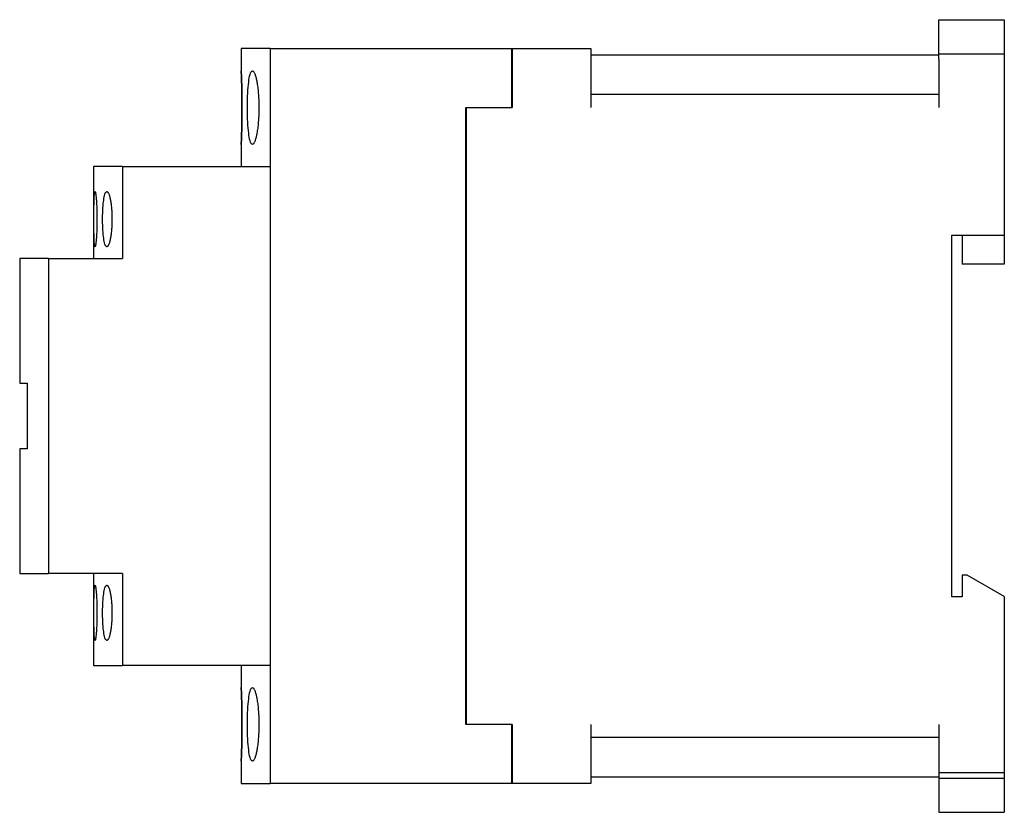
# Model space of a CAD drawing. Extents: x -3.75 to 0, y -1.51 to 1.51.
import ezdxf

# ---------------------------------------------------------------- set-up
doc = ezdxf.new("R2010")
doc.units = 0
doc.layers.get('0').update_dxf_attribs({"linetype": 'CONTINUOUS'})

msp = doc.modelspace()

# ---------------------------------------------------------------- linework, layer by layer
at = {"color": 7, "linetype": 'CONTINUOUS'}
for p, q in [((-0.25, 1.36), (-0.25, 1.51)), ((-0.25, 1.51), (0, 1.51)), ((0, 1.51), (0, 1.36)), ((-2.79625, 1.4), (-2.90625, 1.4)), ((-2.90625, 1.4), (-2.90625, 1.315)), ((-2.79625, 1.4), (-1.876, 1.4)), ((-2.79625, 1.4), (-2.79625, -1.4)), ((-1.876, 1.176), (-1.876, 1.4)), ((-1.875, 1.4), (-1.575, 1.4)), ((-1.875, 1.4), (-1.875, 1.175)), ((-1.575, 1.4), (-1.575, 1.175)), ((-0.25, 1.375), (-1.575, 1.375)), ((-0.25, 1.36), (-0.25, 1.175)), ((0, 1.36), (0, 0.6885)), ((-2.906229, 1.314467), (-2.90625, 1.315)), ((-2.90625, 1.315), (-2.906229, 1.314467)), ((-2.906165, 1.312823), (-2.906229, 1.314467)), ((-2.906229, 1.314467), (-2.906165, 1.312823)), ((-2.906059, 1.310033), (-2.906165, 1.312823)), ((-2.906165, 1.312823), (-2.906059, 1.310033)), ((-2.869215, 1.310092), (-2.867408, 1.31285)), ((-2.867408, 1.31285), (-2.865556, 1.314474)), ((-2.865556, 1.314474), (-2.863689, 1.315)), ((-2.863689, 1.315), (-2.862743, 1.31487)), ((-2.862743, 1.31487), (-2.861776, 1.314472)), ((-2.861776, 1.314472), (-2.860791, 1.313798)), ((-2.860791, 1.313798), (-2.859791, 1.312844)), ((-2.859791, 1.312844), (-2.858781, 1.311605)), ((-2.905913, 1.306103), (-2.906059, 1.310033)), ((-2.906059, 1.310033), (-2.905913, 1.306103)), ((-2.905732, 1.301072), (-2.905913, 1.306103)), ((-2.905913, 1.306103), (-2.905732, 1.301072)), ((-2.905523, 1.295008), (-2.905732, 1.301072)), ((-2.905732, 1.301072), (-2.905523, 1.295008)), ((-2.905295, 1.288017), (-2.905523, 1.295008)), ((-2.905523, 1.295008), (-2.905295, 1.288017)), ((-2.905058, 1.28024), (-2.905295, 1.288017)), ((-2.905295, 1.288017), (-2.905058, 1.28024)), ((-2.90482, 1.271833), (-2.905058, 1.28024)), ((-2.905058, 1.28024), (-2.90482, 1.271833)), ((-2.877926, 1.27208), (-2.876799, 1.280475)), ((-2.876799, 1.280475), (-2.875529, 1.288229)), ((-2.875529, 1.288229), (-2.874123, 1.295187)), ((-2.874123, 1.295187), (-2.872592, 1.30121)), ((-2.872592, 1.30121), (-2.87095, 1.3062)), ((-2.87095, 1.3062), (-2.869215, 1.310092)), ((-2.858781, 1.311605), (-2.857765, 1.310082)), ((-2.857765, 1.310082), (-2.856747, 1.308275)), ((-2.856747, 1.308275), (-2.855731, 1.306189)), ((-2.855731, 1.306189), (-2.85472, 1.30383)), ((-2.85472, 1.30383), (-2.853719, 1.301204)), ((-2.853719, 1.301204), (-2.852731, 1.298319)), ((-2.852731, 1.298319), (-2.851761, 1.295189)), ((-2.851761, 1.295189), (-2.850811, 1.291825)), ((-2.850811, 1.291825), (-2.849886, 1.288244)), ((-2.849886, 1.288244), (-2.848991, 1.284463)), ((-2.848991, 1.284463), (-2.848127, 1.280504)), ((-2.848127, 1.280504), (-2.8473, 1.276386)), ((-2.8473, 1.276386), (-2.846509, 1.272124)), ((-2.904581, 1.262588), (-2.90482, 1.271833)), ((-2.90482, 1.271833), (-2.904581, 1.262588)), ((-2.904347, 1.252457), (-2.904581, 1.262588)), ((-2.904581, 1.262588), (-2.904347, 1.252457)), ((-2.904128, 1.241564), (-2.904347, 1.252457)), ((-2.904347, 1.252457), (-2.904128, 1.241564)), ((-2.903932, 1.230053), (-2.904128, 1.241564)), ((-2.904128, 1.241564), (-2.903932, 1.230053)), ((-2.88133, 1.230277), (-2.880661, 1.241814)), ((-2.880661, 1.241814), (-2.879863, 1.252721)), ((-2.879863, 1.252721), (-2.878946, 1.262851)), ((-2.878946, 1.262851), (-2.877926, 1.27208)), ((-2.846509, 1.272124), (-2.845741, 1.26764)), ((-2.845741, 1.26764), (-2.844995, 1.262916)), ((-2.844995, 1.262916), (-2.844278, 1.257965)), ((-2.844278, 1.257965), (-2.843592, 1.252801)), ((-2.843592, 1.252801), (-2.842944, 1.247441)), ((-2.842944, 1.247441), (-2.842336, 1.241902)), ((-2.842336, 1.241902), (-2.841772, 1.236204)), ((-2.903767, 1.218076), (-2.903932, 1.230053)), ((-2.903932, 1.230053), (-2.903767, 1.218076)), ((-2.90364, 1.205794), (-2.903767, 1.218076)), ((-2.903767, 1.218076), (-2.90364, 1.205794)), ((-2.903555, 1.193392), (-2.90364, 1.205794)), ((-2.90364, 1.205794), (-2.903555, 1.193392)), ((-2.88252, 1.193477), (-2.882261, 1.205933)), ((-2.882261, 1.205933), (-2.881864, 1.218262)), ((-2.881864, 1.218262), (-2.88133, 1.230277)), ((-2.841772, 1.236204), (-2.841256, 1.230365)), ((-2.841256, 1.230365), (-2.84079, 1.224405)), ((-2.84079, 1.224405), (-2.840377, 1.218343)), ((-2.840377, 1.218343), (-2.840017, 1.2122)), ((-2.840017, 1.2122), (-2.839712, 1.205999)), ((-2.839712, 1.205999), (-2.839464, 1.199764)), ((-0.25, 1.225), (-1.575, 1.225)), ((-2.903513, 1.18107), (-2.903555, 1.193392)), ((-2.903555, 1.193392), (-2.903513, 1.18107)), ((-2.903555, 1.156608), (-2.903513, 1.16893)), ((-2.903513, 1.16893), (-2.903555, 1.156608)), ((-2.903513, 1.16893), (-2.903513, 1.18107)), ((-2.903513, 1.18107), (-2.903513, 1.16893)), ((-2.882646, 1.181098), (-2.88252, 1.193477)), ((-2.882646, 1.168902), (-2.882646, 1.181098)), ((-2.88252, 1.156523), (-2.882646, 1.168902)), ((-2.839464, 1.199764), (-2.839272, 1.193521)), ((-2.839272, 1.193521), (-2.839137, 1.187296)), ((-2.839137, 1.162704), (-2.839272, 1.156479)), ((-2.839137, 1.187296), (-2.839057, 1.181114)), ((-2.839057, 1.168886), (-2.839137, 1.162704)), ((-2.839057, 1.181114), (-2.839031, 1.175)), ((-2.839031, 1.175), (-2.839057, 1.168886)), ((-2.051, 1.176), (-1.876, 1.176)), ((-2.051, -1.176), (-2.051, 1.176)), ((-2.05, 1.175), (-1.875, 1.175)), ((-2.05, 1.175), (-2.05, -1.175)), ((-2.903932, 1.119947), (-2.903767, 1.131924)), ((-2.903767, 1.131924), (-2.903932, 1.119947)), ((-2.903767, 1.131924), (-2.90364, 1.144206)), ((-2.90364, 1.144206), (-2.903767, 1.131924)), ((-2.90364, 1.144206), (-2.903555, 1.156608)), ((-2.903555, 1.156608), (-2.90364, 1.144206)), ((-2.882261, 1.144067), (-2.88252, 1.156523)), ((-2.881864, 1.131738), (-2.882261, 1.144067)), ((-2.88133, 1.119723), (-2.881864, 1.131738)), ((-2.84079, 1.125595), (-2.841256, 1.119635)), ((-2.840377, 1.131657), (-2.84079, 1.125595)), ((-2.840017, 1.1378), (-2.840377, 1.131657)), ((-2.839712, 1.144001), (-2.840017, 1.1378)), ((-2.839464, 1.150236), (-2.839712, 1.144001)), ((-2.839272, 1.156479), (-2.839464, 1.150236)), ((-2.904581, 1.087412), (-2.904347, 1.097543)), ((-2.904347, 1.097543), (-2.904581, 1.087412)), ((-2.904347, 1.097543), (-2.904128, 1.108436)), ((-2.904128, 1.108436), (-2.904347, 1.097543)), ((-2.904128, 1.108436), (-2.903932, 1.119947)), ((-2.903932, 1.119947), (-2.904128, 1.108436)), ((-2.880661, 1.108186), (-2.88133, 1.119723)), ((-2.879863, 1.097279), (-2.880661, 1.108186)), ((-2.878946, 1.087149), (-2.879863, 1.097279)), ((-2.844278, 1.092035), (-2.844995, 1.087084)), ((-2.843592, 1.097199), (-2.844278, 1.092035)), ((-2.842944, 1.102559), (-2.843592, 1.097199)), ((-2.842336, 1.108098), (-2.842944, 1.102559)), ((-2.841772, 1.113796), (-2.842336, 1.108098)), ((-2.841256, 1.119635), (-2.841772, 1.113796)), ((-2.905732, 1.048928), (-2.905523, 1.054992)), ((-2.905523, 1.054992), (-2.905732, 1.048928)), ((-2.905523, 1.054992), (-2.905295, 1.061983)), ((-2.905295, 1.061983), (-2.905523, 1.054992)), ((-2.905295, 1.061983), (-2.905058, 1.06976)), ((-2.905058, 1.06976), (-2.905295, 1.061983)), ((-2.905058, 1.06976), (-2.90482, 1.078167)), ((-2.90482, 1.078167), (-2.905058, 1.06976)), ((-2.90482, 1.078167), (-2.904581, 1.087412)), ((-2.904581, 1.087412), (-2.90482, 1.078167)), ((-2.877926, 1.07792), (-2.878946, 1.087149)), ((-2.876799, 1.069525), (-2.877926, 1.07792)), ((-2.875529, 1.061771), (-2.876799, 1.069525)), ((-2.874123, 1.054813), (-2.875529, 1.061771)), ((-2.872592, 1.04879), (-2.874123, 1.054813)), ((-2.852731, 1.051681), (-2.853719, 1.048796)), ((-2.851761, 1.054811), (-2.852731, 1.051681)), ((-2.850811, 1.058175), (-2.851761, 1.054811)), ((-2.849886, 1.061756), (-2.850811, 1.058175)), ((-2.848991, 1.065537), (-2.849886, 1.061756)), ((-2.848127, 1.069496), (-2.848991, 1.065537)), ((-2.8473, 1.073614), (-2.848127, 1.069496)), ((-2.846509, 1.077876), (-2.8473, 1.073614)), ((-2.845741, 1.08236), (-2.846509, 1.077876)), ((-2.844995, 1.087084), (-2.845741, 1.08236)), ((-2.90625, 1.035), (-2.906229, 1.035533)), ((-2.906229, 1.035533), (-2.90625, 1.035)), ((-2.90625, 1.035), (-2.90625, 0.95)), ((-2.906229, 1.035533), (-2.906165, 1.037177)), ((-2.906165, 1.037177), (-2.906229, 1.035533)), ((-2.906165, 1.037177), (-2.906059, 1.039967)), ((-2.906059, 1.039967), (-2.906165, 1.037177)), ((-2.906059, 1.039967), (-2.905913, 1.043897)), ((-2.905913, 1.043897), (-2.906059, 1.039967)), ((-2.905913, 1.043897), (-2.905732, 1.048928)), ((-2.905732, 1.048928), (-2.905913, 1.043897)), ((-2.87095, 1.0438), (-2.872592, 1.04879)), ((-2.869215, 1.039908), (-2.87095, 1.0438)), ((-2.867408, 1.03715), (-2.869215, 1.039908)), ((-2.865556, 1.035526), (-2.867408, 1.03715)), ((-2.863689, 1.035), (-2.865556, 1.035526)), ((-2.862743, 1.03513), (-2.863689, 1.035)), ((-2.861776, 1.035528), (-2.862743, 1.03513)), ((-2.860791, 1.036202), (-2.861776, 1.035528)), ((-2.859791, 1.037156), (-2.860791, 1.036202)), ((-2.858781, 1.038395), (-2.859791, 1.037156)), ((-2.857765, 1.039918), (-2.858781, 1.038395)), ((-2.856747, 1.041725), (-2.857765, 1.039918)), ((-2.855731, 1.043811), (-2.856747, 1.041725)), ((-2.85472, 1.04617), (-2.855731, 1.043811)), ((-2.853719, 1.048796), (-2.85472, 1.04617)), ((-3.35875, 0.95), (-3.46875, 0.95)), ((-3.46875, 0.95), (-3.46875, 0.6)), ((-3.35875, 0.95), (-2.79625, 0.95)), ((-3.35875, 0.95), (-3.35875, 0.6)), ((-3.466592, 0.822647), (-3.466357, 0.828952)), ((-3.466357, 0.828952), (-3.466083, 0.834783)), ((-3.466083, 0.834783), (-3.465769, 0.840024)), ((-3.465769, 0.840024), (-3.465415, 0.844568)), ((-3.465415, 0.844568), (-3.465023, 0.848337)), ((-3.465023, 0.848337), (-3.464595, 0.851281)), ((-3.464595, 0.851281), (-3.464136, 0.85337)), ((-3.464136, 0.85337), (-3.463652, 0.854601)), ((-3.463652, 0.854601), (-3.463151, 0.855)), ((-3.463151, 0.855), (-3.462893, 0.854901)), ((-3.462893, 0.854901), (-3.462627, 0.8546)), ((-3.462627, 0.8546), (-3.462352, 0.854091)), ((-3.462352, 0.854091), (-3.46207, 0.853369)), ((-3.46207, 0.853369), (-3.461783, 0.852432)), ((-3.461783, 0.852432), (-3.461491, 0.851279)), ((-3.461491, 0.851279), (-3.461196, 0.849913)), ((-3.461196, 0.849913), (-3.460898, 0.848335)), ((-3.460898, 0.848335), (-3.4606, 0.846552)), ((-3.4606, 0.846552), (-3.460302, 0.844567)), ((-3.460302, 0.844567), (-3.460005, 0.842388)), ((-3.460005, 0.842388), (-3.459712, 0.840025)), ((-3.459712, 0.840025), (-3.459424, 0.837486)), ((-3.459424, 0.837486), (-3.459141, 0.834786)), ((-3.459141, 0.834786), (-3.458866, 0.831938)), ((-3.458866, 0.831938), (-3.458599, 0.828958)), ((-3.458599, 0.828958), (-3.458342, 0.825862)), ((-3.458342, 0.825862), (-3.458095, 0.822656)), ((-3.430082, 0.822852), (-3.429095, 0.829144)), ((-3.429095, 0.829144), (-3.427992, 0.834955)), ((-3.427992, 0.834955), (-3.426779, 0.840167)), ((-3.426779, 0.840167), (-3.42547, 0.844677)), ((-3.42547, 0.844677), (-3.424077, 0.848413)), ((-3.424077, 0.848413), (-3.422617, 0.851326)), ((-3.422617, 0.851326), (-3.421109, 0.853391)), ((-3.421109, 0.853391), (-3.419575, 0.854606)), ((-3.419575, 0.854606), (-3.418041, 0.855)), ((-3.418041, 0.855), (-3.417267, 0.854902)), ((-3.417267, 0.854902), (-3.416479, 0.854605)), ((-3.416479, 0.854605), (-3.415679, 0.854101)), ((-3.415679, 0.854101), (-3.41487, 0.853387)), ((-3.41487, 0.853387), (-3.414056, 0.85246)), ((-3.414056, 0.85246), (-3.413239, 0.85132)), ((-3.413239, 0.85132), (-3.412422, 0.849968)), ((-3.412422, 0.849968), (-3.41161, 0.848406)), ((-3.41161, 0.848406), (-3.410804, 0.84664)), ((-3.410804, 0.84664), (-3.410008, 0.844673)), ((-3.410008, 0.844673), (-3.409225, 0.842513)), ((-3.409225, 0.842513), (-3.408457, 0.840168)), ((-3.408457, 0.840168), (-3.407708, 0.837647)), ((-3.407708, 0.837647), (-3.40698, 0.834964)), ((-3.40698, 0.834964), (-3.406277, 0.83213)), ((-3.406277, 0.83213), (-3.4056, 0.829162)), ((-3.4056, 0.829162), (-3.404952, 0.826075)), ((-3.404952, 0.826075), (-3.404335, 0.822879)), ((-3.467348, 0.78232), (-3.467252, 0.791306)), ((-3.467252, 0.791306), (-3.467129, 0.799942)), ((-3.467129, 0.799942), (-3.466978, 0.808114)), ((-3.466978, 0.808114), (-3.466799, 0.815713)), ((-3.466799, 0.815713), (-3.466592, 0.822647)), ((-3.458095, 0.822656), (-3.457854, 0.819279)), ((-3.457854, 0.819279), (-3.45762, 0.815726)), ((-3.45762, 0.815726), (-3.457393, 0.812006)), ((-3.457393, 0.812006), (-3.457176, 0.80813)), ((-3.457176, 0.80813), (-3.45697, 0.80411)), ((-3.45697, 0.80411), (-3.456776, 0.79996)), ((-3.456776, 0.79996), (-3.456596, 0.795693)), ((-3.456596, 0.795693), (-3.456431, 0.791324)), ((-3.456431, 0.791324), (-3.456282, 0.786867)), ((-3.433591, 0.782484), (-3.433109, 0.791502)), ((-3.433109, 0.791502), (-3.432508, 0.800158)), ((-3.432508, 0.800158), (-3.431795, 0.80834)), ((-3.431795, 0.80834), (-3.430982, 0.815935)), ((-3.430982, 0.815935), (-3.430082, 0.822852)), ((-3.404335, 0.822879), (-3.403736, 0.819517)), ((-3.403736, 0.819517), (-3.403156, 0.815975)), ((-3.403156, 0.815975), (-3.402599, 0.812262)), ((-3.402599, 0.812262), (-3.402067, 0.808389)), ((-3.402067, 0.808389), (-3.401564, 0.804368)), ((-3.401564, 0.804368), (-3.401094, 0.800213)), ((-3.401094, 0.800213), (-3.400659, 0.795937)), ((-3.400659, 0.795937), (-3.40026, 0.791556)), ((-3.40026, 0.791556), (-3.399901, 0.787083)), ((-3.467485, 0.754554), (-3.467463, 0.7638)), ((-3.467485, 0.745446), (-3.467485, 0.754554)), ((-3.467463, 0.7638), (-3.467418, 0.773105)), ((-3.467418, 0.773105), (-3.467348, 0.78232)), ((-3.456282, 0.786867), (-3.456149, 0.782336)), ((-3.456149, 0.782336), (-3.456033, 0.777748)), ((-3.456033, 0.777748), (-3.455935, 0.773118)), ((-3.455935, 0.773118), (-3.455855, 0.768465)), ((-3.455855, 0.768465), (-3.455794, 0.763808)), ((-3.455794, 0.763808), (-3.45575, 0.759166)), ((-3.45575, 0.759166), (-3.455724, 0.754557)), ((-3.455724, 0.754557), (-3.455716, 0.75)), ((-3.455716, 0.75), (-3.455724, 0.745443)), ((-3.434301, 0.75458), (-3.434186, 0.763876)), ((-3.434301, 0.74542), (-3.434301, 0.75458)), ((-3.434186, 0.763876), (-3.43395, 0.773228)), ((-3.43395, 0.773228), (-3.433591, 0.782484)), ((-3.399901, 0.787083), (-3.399582, 0.782534)), ((-3.399582, 0.782534), (-3.399305, 0.777923)), ((-3.399305, 0.777923), (-3.399071, 0.773269)), ((-3.399071, 0.773269), (-3.39888, 0.768589)), ((-3.39888, 0.768589), (-3.398733, 0.763903)), ((-3.398733, 0.763903), (-3.398628, 0.75923)), ((-3.398628, 0.75923), (-3.398567, 0.75459)), ((-3.398567, 0.75459), (-3.398547, 0.75)), ((-3.398547, 0.75), (-3.398567, 0.74541)), ((-3.467463, 0.7362), (-3.467485, 0.745446)), ((-3.467418, 0.726895), (-3.467463, 0.7362)), ((-3.467348, 0.71768), (-3.467418, 0.726895)), ((-3.467252, 0.708694), (-3.467348, 0.71768)), ((-3.456282, 0.713133), (-3.456431, 0.708676)), ((-3.456149, 0.717664), (-3.456282, 0.713133)), ((-3.456033, 0.722252), (-3.456149, 0.717664)), ((-3.455935, 0.726882), (-3.456033, 0.722252)), ((-3.455855, 0.731535), (-3.455935, 0.726882)), ((-3.455794, 0.736192), (-3.455855, 0.731535)), ((-3.45575, 0.740834), (-3.455794, 0.736192)), ((-3.455724, 0.745443), (-3.45575, 0.740834)), ((-3.434186, 0.736124), (-3.434301, 0.74542)), ((-3.43395, 0.726772), (-3.434186, 0.736124)), ((-3.433591, 0.717516), (-3.43395, 0.726772)), ((-3.433109, 0.708498), (-3.433591, 0.717516)), ((-3.399901, 0.712917), (-3.40026, 0.708444)), ((-3.399582, 0.717466), (-3.399901, 0.712917)), ((-3.399305, 0.722077), (-3.399582, 0.717466)), ((-3.399071, 0.726731), (-3.399305, 0.722077)), ((-3.39888, 0.731411), (-3.399071, 0.726731)), ((-3.398733, 0.736097), (-3.39888, 0.731411)), ((-3.398628, 0.74077), (-3.398733, 0.736097)), ((-3.398567, 0.74541), (-3.398628, 0.74077)), ((-3.467129, 0.700058), (-3.467252, 0.708694)), ((-3.466978, 0.691886), (-3.467129, 0.700058)), ((-3.466799, 0.684287), (-3.466978, 0.691886)), ((-3.466592, 0.677353), (-3.466799, 0.684287)), ((-3.466357, 0.671048), (-3.466592, 0.677353)), ((-3.458095, 0.677344), (-3.458342, 0.674138)), ((-3.457854, 0.680721), (-3.458095, 0.677344)), ((-3.45762, 0.684274), (-3.457854, 0.680721)), ((-3.457393, 0.687994), (-3.45762, 0.684274)), ((-3.457176, 0.69187), (-3.457393, 0.687994)), ((-3.45697, 0.69589), (-3.457176, 0.69187)), ((-3.456776, 0.70004), (-3.45697, 0.69589)), ((-3.456596, 0.704307), (-3.456776, 0.70004)), ((-3.456431, 0.708676), (-3.456596, 0.704307)), ((-3.432508, 0.699842), (-3.433109, 0.708498)), ((-3.431795, 0.69166), (-3.432508, 0.699842)), ((-3.430982, 0.684065), (-3.431795, 0.69166)), ((-3.430082, 0.677148), (-3.430982, 0.684065)), ((-3.429095, 0.670856), (-3.430082, 0.677148)), ((-3.404335, 0.677121), (-3.404952, 0.673925)), ((-3.403736, 0.680483), (-3.404335, 0.677121)), ((-3.403156, 0.684025), (-3.403736, 0.680483)), ((-3.402599, 0.687738), (-3.403156, 0.684025)), ((-3.402067, 0.691611), (-3.402599, 0.687738)), ((-3.401564, 0.695632), (-3.402067, 0.691611)), ((-3.401094, 0.699787), (-3.401564, 0.695632)), ((-3.400659, 0.704063), (-3.401094, 0.699787)), ((-3.40026, 0.708444), (-3.400659, 0.704063)), ((-0.2, -0.6885), (-0.2, 0.6885)), ((-0.2, 0.6885), (0, 0.6885)), ((-0.161, 0.6885), (-0.161, 0.5785)), ((0, 0.6885), (0, 0.5785)), ((-3.466083, 0.665217), (-3.466357, 0.671048)), ((-3.465769, 0.659976), (-3.466083, 0.665217)), ((-3.465415, 0.655432), (-3.465769, 0.659976)), ((-3.465023, 0.651663), (-3.465415, 0.655432)), ((-3.464595, 0.648719), (-3.465023, 0.651663)), ((-3.464136, 0.64663), (-3.464595, 0.648719)), ((-3.463652, 0.645399), (-3.464136, 0.64663)), ((-3.463151, 0.645), (-3.463652, 0.645399)), ((-3.462893, 0.645099), (-3.463151, 0.645)), ((-3.462627, 0.6454), (-3.462893, 0.645099)), ((-3.462352, 0.645909), (-3.462627, 0.6454)), ((-3.46207, 0.646631), (-3.462352, 0.645909)), ((-3.461783, 0.647568), (-3.46207, 0.646631)), ((-3.461491, 0.648721), (-3.461783, 0.647568)), ((-3.461196, 0.650087), (-3.461491, 0.648721)), ((-3.460898, 0.651665), (-3.461196, 0.650087)), ((-3.4606, 0.653448), (-3.460898, 0.651665)), ((-3.460302, 0.655433), (-3.4606, 0.653448)), ((-3.460005, 0.657612), (-3.460302, 0.655433)), ((-3.459712, 0.659975), (-3.460005, 0.657612)), ((-3.459424, 0.662514), (-3.459712, 0.659975)), ((-3.459141, 0.665214), (-3.459424, 0.662514)), ((-3.458866, 0.668062), (-3.459141, 0.665214)), ((-3.458599, 0.671042), (-3.458866, 0.668062)), ((-3.458342, 0.674138), (-3.458599, 0.671042)), ((-3.427992, 0.665045), (-3.429095, 0.670856)), ((-3.426779, 0.659833), (-3.427992, 0.665045)), ((-3.42547, 0.655323), (-3.426779, 0.659833)), ((-3.424077, 0.651587), (-3.42547, 0.655323)), ((-3.422617, 0.648674), (-3.424077, 0.651587)), ((-3.421109, 0.646609), (-3.422617, 0.648674)), ((-3.419575, 0.645394), (-3.421109, 0.646609)), ((-3.418041, 0.645), (-3.419575, 0.645394)), ((-3.417267, 0.645098), (-3.418041, 0.645)), ((-3.416479, 0.645395), (-3.417267, 0.645098)), ((-3.415679, 0.645899), (-3.416479, 0.645395)), ((-3.41487, 0.646613), (-3.415679, 0.645899)), ((-3.414056, 0.64754), (-3.41487, 0.646613)), ((-3.413239, 0.64868), (-3.414056, 0.64754)), ((-3.412422, 0.650032), (-3.413239, 0.64868)), ((-3.41161, 0.651594), (-3.412422, 0.650032)), ((-3.410804, 0.65336), (-3.41161, 0.651594)), ((-3.410008, 0.655327), (-3.410804, 0.65336)), ((-3.409225, 0.657487), (-3.410008, 0.655327)), ((-3.408457, 0.659832), (-3.409225, 0.657487)), ((-3.407708, 0.662353), (-3.408457, 0.659832)), ((-3.40698, 0.665036), (-3.407708, 0.662353)), ((-3.406277, 0.66787), (-3.40698, 0.665036)), ((-3.4056, 0.670838), (-3.406277, 0.66787)), ((-3.404952, 0.673925), (-3.4056, 0.670838)), ((-3.64, 0.6), (-3.75, 0.6)), ((-3.75, 0.6), (-3.75, 0.125)), ((-3.64, 0.6), (-3.64, -0.6)), ((-3.64, 0.6), (-3.35875, 0.6)), ((0, 0.5785), (-0.161, 0.5785)), ((-3.75, 0.125), (-3.721565, 0.125)), ((-3.721565, 0.125), (-3.721565, -0.125)), ((-3.721565, -0.125), (-3.75, -0.125)), ((-3.75, -0.125), (-3.75, -0.6)), ((-3.75, -0.6), (-3.64, -0.6)), ((-3.35875, -0.6), (-3.64, -0.6)), ((-3.46875, -0.6), (-3.46875, -0.95)), ((-3.35875, -0.6), (-3.35875, -0.95)), ((-0.1415, -0.60588), (-0.161, -0.60588)), ((-0.161, -0.60588), (-0.161, -0.6885)), ((0, -0.687575), (-0.1415, -0.60588)), ((-3.466592, -0.677353), (-3.466357, -0.671048)), ((-3.466357, -0.671048), (-3.466083, -0.665217)), ((-3.466083, -0.665217), (-3.465769, -0.659976)), ((-3.465769, -0.659976), (-3.465415, -0.655432)), ((-3.465415, -0.655432), (-3.465023, -0.651663)), ((-3.465023, -0.651663), (-3.464595, -0.648719)), ((-3.464595, -0.648719), (-3.464136, -0.64663)), ((-3.464136, -0.64663), (-3.463652, -0.645399)), ((-3.463652, -0.645399), (-3.463151, -0.645)), ((-3.463151, -0.645), (-3.462893, -0.645099)), ((-3.462893, -0.645099), (-3.462627, -0.6454)), ((-3.462627, -0.6454), (-3.462352, -0.645909)), ((-3.462352, -0.645909), (-3.46207, -0.646631)), ((-3.46207, -0.646631), (-3.461783, -0.647568)), ((-3.461783, -0.647568), (-3.461491, -0.648721)), ((-3.461491, -0.648721), (-3.461196, -0.650087)), ((-3.461196, -0.650087), (-3.460898, -0.651665)), ((-3.460898, -0.651665), (-3.4606, -0.653448)), ((-3.4606, -0.653448), (-3.460302, -0.655433)), ((-3.460302, -0.655433), (-3.460005, -0.657612)), ((-3.460005, -0.657612), (-3.459712, -0.659975)), ((-3.459712, -0.659975), (-3.459424, -0.662514)), ((-3.459424, -0.662514), (-3.459141, -0.665214)), ((-3.459141, -0.665214), (-3.458866, -0.668062)), ((-3.458866, -0.668062), (-3.458599, -0.671042)), ((-3.458599, -0.671042), (-3.458342, -0.674138)), ((-3.458342, -0.674138), (-3.458095, -0.677344)), ((-3.430082, -0.677148), (-3.429095, -0.670856)), ((-3.429095, -0.670856), (-3.427992, -0.665045)), ((-3.427992, -0.665045), (-3.426779, -0.659833)), ((-3.426779, -0.659833), (-3.42547, -0.655323)), ((-3.42547, -0.655323), (-3.424077, -0.651587)), ((-3.424077, -0.651587), (-3.422617, -0.648674)), ((-3.422617, -0.648674), (-3.421109, -0.646609)), ((-3.421109, -0.646609), (-3.419575, -0.645394)), ((-3.419575, -0.645394), (-3.418041, -0.645)), ((-3.418041, -0.645), (-3.417267, -0.645098)), ((-3.417267, -0.645098), (-3.416479, -0.645395)), ((-3.416479, -0.645395), (-3.415679, -0.645899)), ((-3.415679, -0.645899), (-3.41487, -0.646613)), ((-3.41487, -0.646613), (-3.414056, -0.64754)), ((-3.414056, -0.64754), (-3.413239, -0.64868)), ((-3.413239, -0.64868), (-3.412422, -0.650032)), ((-3.412422, -0.650032), (-3.41161, -0.651594)), ((-3.41161, -0.651594), (-3.410804, -0.65336)), ((-3.410804, -0.65336), (-3.410008, -0.655327)), ((-3.410008, -0.655327), (-3.409225, -0.657487)), ((-3.409225, -0.657487), (-3.408457, -0.659832)), ((-3.408457, -0.659832), (-3.407708, -0.662353)), ((-3.407708, -0.662353), (-3.40698, -0.665036)), ((-3.40698, -0.665036), (-3.406277, -0.66787)), ((-3.406277, -0.66787), (-3.4056, -0.670838)), ((-3.4056, -0.670838), (-3.404952, -0.673925)), ((-3.404952, -0.673925), (-3.404335, -0.677121)), ((-3.467348, -0.71768), (-3.467252, -0.708694)), ((-3.467252, -0.708694), (-3.467129, -0.700058)), ((-3.467129, -0.700058), (-3.466978, -0.691886)), ((-3.466978, -0.691886), (-3.466799, -0.684287)), ((-3.466799, -0.684287), (-3.466592, -0.677353)), ((-3.458095, -0.677344), (-3.457854, -0.680721)), ((-3.457854, -0.680721), (-3.45762, -0.684274)), ((-3.45762, -0.684274), (-3.457393, -0.687994)), ((-3.457393, -0.687994), (-3.457176, -0.69187)), ((-3.457176, -0.69187), (-3.45697, -0.69589)), ((-3.45697, -0.69589), (-3.456776, -0.70004)), ((-3.456776, -0.70004), (-3.456596, -0.704307)), ((-3.456596, -0.704307), (-3.456431, -0.708676)), ((-3.456431, -0.708676), (-3.456282, -0.713133)), ((-3.433591, -0.717516), (-3.433109, -0.708498)), ((-3.433109, -0.708498), (-3.432508, -0.699842)), ((-3.432508, -0.699842), (-3.431795, -0.69166)), ((-3.431795, -0.69166), (-3.430982, -0.684065)), ((-3.430982, -0.684065), (-3.430082, -0.677148)), ((-3.404335, -0.677121), (-3.403736, -0.680483)), ((-3.403736, -0.680483), (-3.403156, -0.684025)), ((-3.403156, -0.684025), (-3.402599, -0.687738)), ((-3.402599, -0.687738), (-3.402067, -0.691611)), ((-3.402067, -0.691611), (-3.401564, -0.695632)), ((-3.401564, -0.695632), (-3.401094, -0.699787)), ((-3.401094, -0.699787), (-3.400659, -0.704063)), ((-3.400659, -0.704063), (-3.40026, -0.708444)), ((-3.40026, -0.708444), (-3.399901, -0.712917)), ((-0.161, -0.6885), (-0.2, -0.6885)), ((0, -0.687575), (0, -1.36)), ((-3.467485, -0.745446), (-3.467463, -0.7362)), ((-3.467485, -0.754554), (-3.467485, -0.745446)), ((-3.467463, -0.7362), (-3.467418, -0.726895)), ((-3.467418, -0.726895), (-3.467348, -0.71768)), ((-3.456282, -0.713133), (-3.456149, -0.717664)), ((-3.456149, -0.717664), (-3.456033, -0.722252)), ((-3.456033, -0.722252), (-3.455935, -0.726882)), ((-3.455935, -0.726882), (-3.455855, -0.731535)), ((-3.455855, -0.731535), (-3.455794, -0.736192)), ((-3.455794, -0.736192), (-3.45575, -0.740834)), ((-3.45575, -0.740834), (-3.455724, -0.745443)), ((-3.455724, -0.745443), (-3.455716, -0.75)), ((-3.455716, -0.75), (-3.455724, -0.754557)), ((-3.434301, -0.74542), (-3.434186, -0.736124)), ((-3.434301, -0.75458), (-3.434301, -0.74542)), ((-3.434186, -0.736124), (-3.43395, -0.726772)), ((-3.43395, -0.726772), (-3.433591, -0.717516)), ((-3.399901, -0.712917), (-3.399582, -0.717466)), ((-3.399582, -0.717466), (-3.399305, -0.722077)), ((-3.399305, -0.722077), (-3.399071, -0.726731)), ((-3.399071, -0.726731), (-3.39888, -0.731411)), ((-3.39888, -0.731411), (-3.398733, -0.736097)), ((-3.398733, -0.736097), (-3.398628, -0.74077)), ((-3.398628, -0.74077), (-3.398567, -0.74541)), ((-3.398567, -0.74541), (-3.398547, -0.75)), ((-3.398547, -0.75), (-3.398567, -0.75459)), ((-3.467463, -0.7638), (-3.467485, -0.754554)), ((-3.467418, -0.773105), (-3.467463, -0.7638)), ((-3.467348, -0.78232), (-3.467418, -0.773105)), ((-3.467252, -0.791306), (-3.467348, -0.78232)), ((-3.456282, -0.786867), (-3.456431, -0.791324)), ((-3.456149, -0.782336), (-3.456282, -0.786867)), ((-3.456033, -0.777748), (-3.456149, -0.782336)), ((-3.455935, -0.773118), (-3.456033, -0.777748)), ((-3.455855, -0.768465), (-3.455935, -0.773118)), ((-3.455794, -0.763808), (-3.455855, -0.768465)), ((-3.45575, -0.759166), (-3.455794, -0.763808)), ((-3.455724, -0.754557), (-3.45575, -0.759166)), ((-3.434186, -0.763876), (-3.434301, -0.75458)), ((-3.43395, -0.773228), (-3.434186, -0.763876)), ((-3.433591, -0.782484), (-3.43395, -0.773228)), ((-3.433109, -0.791502), (-3.433591, -0.782484)), ((-3.399901, -0.787083), (-3.40026, -0.791556)), ((-3.399582, -0.782534), (-3.399901, -0.787083)), ((-3.399305, -0.777923), (-3.399582, -0.782534)), ((-3.399071, -0.773269), (-3.399305, -0.777923)), ((-3.39888, -0.768589), (-3.399071, -0.773269)), ((-3.398733, -0.763903), (-3.39888, -0.768589)), ((-3.398628, -0.75923), (-3.398733, -0.763903)), ((-3.398567, -0.75459), (-3.398628, -0.75923)), ((-3.467129, -0.799942), (-3.467252, -0.791306)), ((-3.466978, -0.808114), (-3.467129, -0.799942)), ((-3.466799, -0.815713), (-3.466978, -0.808114)), ((-3.466592, -0.822647), (-3.466799, -0.815713)), ((-3.466357, -0.828952), (-3.466592, -0.822647)), ((-3.458095, -0.822656), (-3.458342, -0.825862)), ((-3.457854, -0.819279), (-3.458095, -0.822656)), ((-3.45762, -0.815726), (-3.457854, -0.819279)), ((-3.457393, -0.812006), (-3.45762, -0.815726)), ((-3.457176, -0.80813), (-3.457393, -0.812006)), ((-3.45697, -0.80411), (-3.457176, -0.80813)), ((-3.456776, -0.79996), (-3.45697, -0.80411)), ((-3.456596, -0.795693), (-3.456776, -0.79996)), ((-3.456431, -0.791324), (-3.456596, -0.795693)), ((-3.432508, -0.800158), (-3.433109, -0.791502)), ((-3.431795, -0.80834), (-3.432508, -0.800158)), ((-3.430982, -0.815935), (-3.431795, -0.80834)), ((-3.430082, -0.822852), (-3.430982, -0.815935)), ((-3.429095, -0.829144), (-3.430082, -0.822852)), ((-3.404335, -0.822879), (-3.404952, -0.826075)), ((-3.403736, -0.819517), (-3.404335, -0.822879)), ((-3.403156, -0.815975), (-3.403736, -0.819517)), ((-3.402599, -0.812262), (-3.403156, -0.815975)), ((-3.402067, -0.808389), (-3.402599, -0.812262)), ((-3.401564, -0.804368), (-3.402067, -0.808389)), ((-3.401094, -0.800213), (-3.401564, -0.804368)), ((-3.400659, -0.795937), (-3.401094, -0.800213)), ((-3.40026, -0.791556), (-3.400659, -0.795937)), ((-3.466083, -0.834783), (-3.466357, -0.828952)), ((-3.465769, -0.840024), (-3.466083, -0.834783)), ((-3.465415, -0.844568), (-3.465769, -0.840024)), ((-3.465023, -0.848337), (-3.465415, -0.844568)), ((-3.464595, -0.851281), (-3.465023, -0.848337)), ((-3.464136, -0.85337), (-3.464595, -0.851281)), ((-3.463652, -0.854601), (-3.464136, -0.85337)), ((-3.463151, -0.855), (-3.463652, -0.854601)), ((-3.462893, -0.854901), (-3.463151, -0.855)), ((-3.462627, -0.8546), (-3.462893, -0.854901)), ((-3.462352, -0.854091), (-3.462627, -0.8546)), ((-3.46207, -0.853369), (-3.462352, -0.854091)), ((-3.461783, -0.852432), (-3.46207, -0.853369)), ((-3.461491, -0.851279), (-3.461783, -0.852432)), ((-3.461196, -0.849913), (-3.461491, -0.851279)), ((-3.460898, -0.848335), (-3.461196, -0.849913)), ((-3.4606, -0.846552), (-3.460898, -0.848335)), ((-3.460302, -0.844567), (-3.4606, -0.846552)), ((-3.460005, -0.842388), (-3.460302, -0.844567)), ((-3.459712, -0.840025), (-3.460005, -0.842388)), ((-3.459424, -0.837486), (-3.459712, -0.840025)), ((-3.459141, -0.834786), (-3.459424, -0.837486)), ((-3.458866, -0.831938), (-3.459141, -0.834786)), ((-3.458599, -0.828958), (-3.458866, -0.831938)), ((-3.458342, -0.825862), (-3.458599, -0.828958)), ((-3.427992, -0.834955), (-3.429095, -0.829144)), ((-3.426779, -0.840167), (-3.427992, -0.834955)), ((-3.42547, -0.844677), (-3.426779, -0.840167)), ((-3.424077, -0.848413), (-3.42547, -0.844677)), ((-3.422617, -0.851326), (-3.424077, -0.848413)), ((-3.421109, -0.853391), (-3.422617, -0.851326)), ((-3.419575, -0.854606), (-3.421109, -0.853391)), ((-3.418041, -0.855), (-3.419575, -0.854606)), ((-3.417267, -0.854902), (-3.418041, -0.855)), ((-3.416479, -0.854605), (-3.417267, -0.854902)), ((-3.415679, -0.854101), (-3.416479, -0.854605)), ((-3.41487, -0.853387), (-3.415679, -0.854101)), ((-3.414056, -0.85246), (-3.41487, -0.853387)), ((-3.413239, -0.85132), (-3.414056, -0.85246)), ((-3.412422, -0.849968), (-3.413239, -0.85132)), ((-3.41161, -0.848406), (-3.412422, -0.849968)), ((-3.410804, -0.84664), (-3.41161, -0.848406)), ((-3.410008, -0.844673), (-3.410804, -0.84664)), ((-3.409225, -0.842513), (-3.410008, -0.844673)), ((-3.408457, -0.840168), (-3.409225, -0.842513)), ((-3.407708, -0.837647), (-3.408457, -0.840168)), ((-3.40698, -0.834964), (-3.407708, -0.837647)), ((-3.406277, -0.83213), (-3.40698, -0.834964)), ((-3.4056, -0.829162), (-3.406277, -0.83213)), ((-3.404952, -0.826075), (-3.4056, -0.829162)), ((-3.46875, -0.95), (-3.35875, -0.95)), ((-2.79625, -0.95), (-3.35875, -0.95)), ((-2.90625, -0.95), (-2.90625, -1.035)), ((-2.906229, -1.035533), (-2.90625, -1.035)), ((-2.90625, -1.035), (-2.906229, -1.035533)), ((-2.906165, -1.037177), (-2.906229, -1.035533)), ((-2.906229, -1.035533), (-2.906165, -1.037177)), ((-2.906059, -1.039967), (-2.906165, -1.037177)), ((-2.906165, -1.037177), (-2.906059, -1.039967)), ((-2.905913, -1.043897), (-2.906059, -1.039967)), ((-2.906059, -1.039967), (-2.905913, -1.043897)), ((-2.905732, -1.048928), (-2.905913, -1.043897)), ((-2.905913, -1.043897), (-2.905732, -1.048928)), ((-2.905523, -1.054992), (-2.905732, -1.048928)), ((-2.905732, -1.048928), (-2.905523, -1.054992)), ((-2.874123, -1.054813), (-2.872592, -1.04879)), ((-2.872592, -1.04879), (-2.87095, -1.0438)), ((-2.87095, -1.0438), (-2.869215, -1.039908)), ((-2.869215, -1.039908), (-2.867408, -1.03715)), ((-2.867408, -1.03715), (-2.865556, -1.035526)), ((-2.865556, -1.035526), (-2.863689, -1.035)), ((-2.863689, -1.035), (-2.862743, -1.03513)), ((-2.862743, -1.03513), (-2.861776, -1.035528)), ((-2.861776, -1.035528), (-2.860791, -1.036202)), ((-2.860791, -1.036202), (-2.859791, -1.037156)), ((-2.859791, -1.037156), (-2.858781, -1.038395)), ((-2.858781, -1.038395), (-2.857765, -1.039918)), ((-2.857765, -1.039918), (-2.856747, -1.041725)), ((-2.856747, -1.041725), (-2.855731, -1.043811)), ((-2.855731, -1.043811), (-2.85472, -1.04617)), ((-2.85472, -1.04617), (-2.853719, -1.048796)), ((-2.853719, -1.048796), (-2.852731, -1.051681)), ((-2.905295, -1.061983), (-2.905523, -1.054992)), ((-2.905523, -1.054992), (-2.905295, -1.061983)), ((-2.905058, -1.06976), (-2.905295, -1.061983)), ((-2.905295, -1.061983), (-2.905058, -1.06976)), ((-2.90482, -1.078167), (-2.905058, -1.06976)), ((-2.905058, -1.06976), (-2.90482, -1.078167)), ((-2.904581, -1.087412), (-2.90482, -1.078167)), ((-2.90482, -1.078167), (-2.904581, -1.087412)), ((-2.904347, -1.097543), (-2.904581, -1.087412)), ((-2.904581, -1.087412), (-2.904347, -1.097543)), ((-2.879863, -1.097279), (-2.878946, -1.087149)), ((-2.878946, -1.087149), (-2.877926, -1.07792)), ((-2.877926, -1.07792), (-2.876799, -1.069525)), ((-2.876799, -1.069525), (-2.875529, -1.061771)), ((-2.875529, -1.061771), (-2.874123, -1.054813)), ((-2.852731, -1.051681), (-2.851761, -1.054811)), ((-2.851761, -1.054811), (-2.850811, -1.058175)), ((-2.850811, -1.058175), (-2.849886, -1.061756)), ((-2.849886, -1.061756), (-2.848991, -1.065537)), ((-2.848991, -1.065537), (-2.848127, -1.069496)), ((-2.848127, -1.069496), (-2.8473, -1.073614)), ((-2.8473, -1.073614), (-2.846509, -1.077876)), ((-2.846509, -1.077876), (-2.845741, -1.08236)), ((-2.845741, -1.08236), (-2.844995, -1.087084)), ((-2.844995, -1.087084), (-2.844278, -1.092035)), ((-2.904128, -1.108436), (-2.904347, -1.097543)), ((-2.904347, -1.097543), (-2.904128, -1.108436)), ((-2.903932, -1.119947), (-2.904128, -1.108436)), ((-2.904128, -1.108436), (-2.903932, -1.119947)), ((-2.903767, -1.131924), (-2.903932, -1.119947)), ((-2.903932, -1.119947), (-2.903767, -1.131924)), ((-2.881864, -1.131738), (-2.88133, -1.119723)), ((-2.88133, -1.119723), (-2.880661, -1.108186)), ((-2.880661, -1.108186), (-2.879863, -1.097279)), ((-2.844278, -1.092035), (-2.843592, -1.097199)), ((-2.843592, -1.097199), (-2.842944, -1.102559)), ((-2.842944, -1.102559), (-2.842336, -1.108098)), ((-2.842336, -1.108098), (-2.841772, -1.113796)), ((-2.841772, -1.113796), (-2.841256, -1.119635)), ((-2.841256, -1.119635), (-2.84079, -1.125595)), ((-2.90364, -1.144206), (-2.903767, -1.131924)), ((-2.903767, -1.131924), (-2.90364, -1.144206)), ((-2.903555, -1.156608), (-2.90364, -1.144206)), ((-2.90364, -1.144206), (-2.903555, -1.156608)), ((-2.903513, -1.16893), (-2.903555, -1.156608)), ((-2.903555, -1.156608), (-2.903513, -1.16893)), ((-2.882646, -1.168902), (-2.88252, -1.156523)), ((-2.88252, -1.156523), (-2.882261, -1.144067)), ((-2.882261, -1.144067), (-2.881864, -1.131738)), ((-2.84079, -1.125595), (-2.840377, -1.131657)), ((-2.840377, -1.131657), (-2.840017, -1.1378)), ((-2.840017, -1.1378), (-2.839712, -1.144001)), ((-2.839712, -1.144001), (-2.839464, -1.150236)), ((-2.839464, -1.150236), (-2.839272, -1.156479)), ((-2.839272, -1.156479), (-2.839137, -1.162704)), ((-2.90364, -1.205794), (-2.903555, -1.193392)), ((-2.903555, -1.193392), (-2.90364, -1.205794)), ((-2.903555, -1.193392), (-2.903513, -1.18107)), ((-2.903513, -1.18107), (-2.903555, -1.193392)), ((-2.903513, -1.18107), (-2.903513, -1.16893)), ((-2.903513, -1.16893), (-2.903513, -1.18107)), ((-2.882646, -1.181098), (-2.882646, -1.168902)), ((-2.88252, -1.193477), (-2.882646, -1.181098)), ((-2.882261, -1.205933), (-2.88252, -1.193477)), ((-2.839464, -1.199764), (-2.839712, -1.205999)), ((-2.839272, -1.193521), (-2.839464, -1.199764)), ((-2.839137, -1.187296), (-2.839272, -1.193521)), ((-2.839137, -1.162704), (-2.839057, -1.168886)), ((-2.839057, -1.181114), (-2.839137, -1.187296)), ((-2.839057, -1.168886), (-2.839031, -1.175)), ((-2.839031, -1.175), (-2.839057, -1.181114)), ((-1.876, -1.176), (-2.051, -1.176)), ((-1.875, -1.175), (-2.05, -1.175)), ((-1.876, -1.4), (-1.876, -1.176)), ((-1.875, -1.175), (-1.875, -1.4)), ((-1.575, -1.175), (-1.575, -1.4)), ((-0.25, -1.175), (-0.25, -1.36)), ((-2.904128, -1.241564), (-2.903932, -1.230053)), ((-2.903932, -1.230053), (-2.904128, -1.241564)), ((-2.903932, -1.230053), (-2.903767, -1.218076)), ((-2.903767, -1.218076), (-2.903932, -1.230053)), ((-2.903767, -1.218076), (-2.90364, -1.205794)), ((-2.90364, -1.205794), (-2.903767, -1.218076)), ((-2.881864, -1.218262), (-2.882261, -1.205933)), ((-2.88133, -1.230277), (-2.881864, -1.218262)), ((-2.880661, -1.241814), (-2.88133, -1.230277)), ((-2.841772, -1.236204), (-2.842336, -1.241902)), ((-2.841256, -1.230365), (-2.841772, -1.236204)), ((-2.84079, -1.224405), (-2.841256, -1.230365)), ((-2.840377, -1.218343), (-2.84079, -1.224405)), ((-2.840017, -1.2122), (-2.840377, -1.218343)), ((-2.839712, -1.205999), (-2.840017, -1.2122)), ((-0.25, -1.225), (-1.575, -1.225)), ((-2.905058, -1.28024), (-2.90482, -1.271833)), ((-2.90482, -1.271833), (-2.905058, -1.28024)), ((-2.90482, -1.271833), (-2.904581, -1.262588)), ((-2.904581, -1.262588), (-2.90482, -1.271833)), ((-2.904581, -1.262588), (-2.904347, -1.252457)), ((-2.904347, -1.252457), (-2.904581, -1.262588)), ((-2.904347, -1.252457), (-2.904128, -1.241564)), ((-2.904128, -1.241564), (-2.904347, -1.252457)), ((-2.879863, -1.252721), (-2.880661, -1.241814)), ((-2.878946, -1.262851), (-2.879863, -1.252721)), ((-2.877926, -1.27208), (-2.878946, -1.262851)), ((-2.876799, -1.280475), (-2.877926, -1.27208)), ((-2.846509, -1.272124), (-2.8473, -1.276386)), ((-2.845741, -1.26764), (-2.846509, -1.272124)), ((-2.844995, -1.262916), (-2.845741, -1.26764)), ((-2.844278, -1.257965), (-2.844995, -1.262916)), ((-2.843592, -1.252801), (-2.844278, -1.257965)), ((-2.842944, -1.247441), (-2.843592, -1.252801)), ((-2.842336, -1.241902), (-2.842944, -1.247441)), ((-2.906165, -1.312823), (-2.906059, -1.310033)), ((-2.906059, -1.310033), (-2.906165, -1.312823)), ((-2.906059, -1.310033), (-2.905913, -1.306103)), ((-2.905913, -1.306103), (-2.906059, -1.310033)), ((-2.905913, -1.306103), (-2.905732, -1.301072)), ((-2.905732, -1.301072), (-2.905913, -1.306103)), ((-2.905732, -1.301072), (-2.905523, -1.295008)), ((-2.905523, -1.295008), (-2.905732, -1.301072)), ((-2.905523, -1.295008), (-2.905295, -1.288017)), ((-2.905295, -1.288017), (-2.905523, -1.295008)), ((-2.905295, -1.288017), (-2.905058, -1.28024)), ((-2.905058, -1.28024), (-2.905295, -1.288017)), ((-2.875529, -1.288229), (-2.876799, -1.280475)), ((-2.874123, -1.295187), (-2.875529, -1.288229)), ((-2.872592, -1.30121), (-2.874123, -1.295187)), ((-2.87095, -1.3062), (-2.872592, -1.30121)), ((-2.869215, -1.310092), (-2.87095, -1.3062)), ((-2.867408, -1.31285), (-2.869215, -1.310092)), ((-2.858781, -1.311605), (-2.859791, -1.312844)), ((-2.857765, -1.310082), (-2.858781, -1.311605)), ((-2.856747, -1.308275), (-2.857765, -1.310082)), ((-2.855731, -1.306189), (-2.856747, -1.308275)), ((-2.85472, -1.30383), (-2.855731, -1.306189)), ((-2.853719, -1.301204), (-2.85472, -1.30383)), ((-2.852731, -1.298319), (-2.853719, -1.301204)), ((-2.851761, -1.295189), (-2.852731, -1.298319)), ((-2.850811, -1.291825), (-2.851761, -1.295189)), ((-2.849886, -1.288244), (-2.850811, -1.291825)), ((-2.848991, -1.284463), (-2.849886, -1.288244)), ((-2.848127, -1.280504), (-2.848991, -1.284463)), ((-2.8473, -1.276386), (-2.848127, -1.280504)), ((-2.90625, -1.315), (-2.906229, -1.314467)), ((-2.906229, -1.314467), (-2.90625, -1.315)), ((-2.90625, -1.315), (-2.90625, -1.4)), ((-2.906229, -1.314467), (-2.906165, -1.312823)), ((-2.906165, -1.312823), (-2.906229, -1.314467)), ((-2.865556, -1.314474), (-2.867408, -1.31285)), ((-2.863689, -1.315), (-2.865556, -1.314474)), ((-2.862743, -1.31487), (-2.863689, -1.315)), ((-2.861776, -1.314472), (-2.862743, -1.31487)), ((-2.860791, -1.313798), (-2.861776, -1.314472)), ((-2.859791, -1.312844), (-2.860791, -1.313798)), ((-1.575, -1.375), (-0.25, -1.375)), ((-0.25, -1.36), (-0.25, -1.51)), ((0, -1.36), (-0.25, -1.36)), ((0, -1.36), (0, -1.51)), ((-2.90625, -1.4), (-2.79625, -1.4)), ((-1.876, -1.4), (-2.79625, -1.4)), ((-1.575, -1.4), (-1.875, -1.4)), ((-0.25, -1.51), (0, -1.51))]:
    msp.add_line(p, q, dxfattribs=at)
at = {"color": 3, "linetype": 'CONTINUOUS'}
for p, q in [((-0.25, 1.38), (0, 1.38)), ((-0.25, -1.38), (0, -1.38))]:
    msp.add_line(p, q, dxfattribs=at)

doc.saveas('drawing.dxf')
